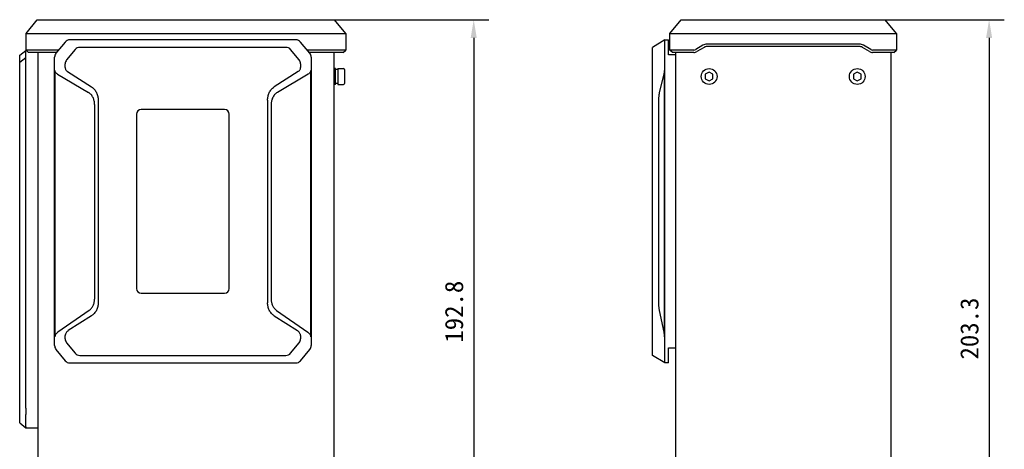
# Model space of a CAD drawing. Header units: millimetres. Extents: x 97 to 451, y 3 to 379.
# Tile 6 of 6: x 282 to 444, y 291 to 362. Entities that reach past the tile are written whole.
import ezdxf

# ---------------------------------------------------------------- set-up
doc = ezdxf.new("R2010")
doc.units = ezdxf.units.MM
doc.header["$LTSCALE"] = 32.67
doc.header["$PDMODE"] = 3
doc.header["$PDSIZE"] = 8
doc.layers.get('0').update_dxf_attribs({"linetype": 'CONTINUOUS'})
doc.layers.get('Defpoints').update_dxf_attribs({"linetype": 'CONTINUOUS'})
doc.layers.add('00_COMPONENTS', color=7, linetype='CONTINUOUS')
doc.layers.add('51__DRAFT_DIMS', color=7, linetype='CONTINUOUS')
doc.styles.get("Standard").update_dxf_attribs({"font": 'simfang.ttf'})
doc.dimstyles.new('DIMSTYLE_4', dxfattribs={"dimtxt": 3, "dimasz": 3, "dimexe": 2.5, "dimexo": 0.5, "dimgap": 0.75, "dimtad": 1, "dimdec": 1, "dimlfac": 2, "dimdsep": 46, "dimtxsty": 'STANDARD', "dimblk": '_FILLED', "dimblk1": '_FILLED', "dimblk2": '_FILLED', "dimcen": 0.09, "dimclrt": 3, "dimazin": 2, "dimtp": 0.5, "dimtm": 0.5, "dimtfac": 1, "dimtdec": 1, "dimtofl": 0, "dimtmove": 0, "dimatfit": 3, "dimldrblk": '_FILLED', "dimfxl": 1, "dimtolj": 1, "dimarcsym": 0})

# ---------------------------------------------------------------- blocks, each defined once
blk = doc.blocks.new('_FILLED')
at = {"color": 0, "linetype": 'ByBlock'}
blk.add_solid([(0, 0), (-1, 0.167), (-1, -0.167)], dxfattribs=at)
blk = doc.blocks.new('*D6')
at = {"layer": '51__DRAFT_DIMS', "color": 0, "lineweight": -2}
for p, q in [((328.88, 361.87), (359.56, 361.87)), ((357.06, 358.87), (357.06, 268.46)), ((320.27, 265.46), (359.56, 265.46))]:
    blk.add_line(p, q, dxfattribs=at)
at = {"layer": 'Defpoints', "color": 0}
for p in [(328.38, 361.87), (319.77, 265.46), (357.06, 265.46)]:
    blk.add_point(p, dxfattribs=at)
at = {"layer": '51__DRAFT_DIMS', "color": 0, "linetype": 'ByBlock', "lineweight": -2, "xscale": 3, "yscale": 3, "zscale": 3}
for p, rotation in [((357.06, 361.87), 90), ((357.06, 265.46), 270)]:
    blk.add_blockref('_FILLED', p, dxfattribs=dict(at, rotation=rotation))
at = {"layer": '51__DRAFT_DIMS', "insert": (352.31, 313.75), "char_height": 3, "attachment_point": 2, "rotation": 90, "line_spacing_factor": 0.9}
blk.add_mtext('\\A1;192.8', dxfattribs=at)
blk = doc.blocks.new('*D9')
at = {"layer": '51__DRAFT_DIMS', "color": 0, "lineweight": -2}
for p, q in [((420.02, 361.87), (444.44, 361.87)), ((441.94, 358.87), (441.94, 263.21)), ((408.03, 260.21), (444.44, 260.21))]:
    blk.add_line(p, q, dxfattribs=at)
at = {"layer": 'Defpoints', "color": 0}
for p in [(419.52, 361.87), (407.53, 260.21), (441.94, 260.21)]:
    blk.add_point(p, dxfattribs=at)
at = {"layer": '51__DRAFT_DIMS', "color": 0, "linetype": 'ByBlock', "lineweight": -2, "xscale": 3, "yscale": 3, "zscale": 3}
for p, rotation in [((441.94, 361.87), 90), ((441.94, 260.21), 270)]:
    blk.add_blockref('_FILLED', p, dxfattribs=dict(at, rotation=rotation))
at = {"layer": '51__DRAFT_DIMS', "insert": (437.19, 310.97), "char_height": 3, "attachment_point": 2, "rotation": 90, "line_spacing_factor": 0.9}
blk.add_mtext('\\A1;203.3', dxfattribs=at)

msp = doc.modelspace()

# ---------------------------------------------------------------- linework, layer by layer
at = {"layer": '00_COMPONENTS', "color": 7}
for p, q in [((283.3299, 359.6216), (285.1799, 361.8716)), ((285.1799, 361.8716), (334.1299, 361.8716)), ((335.9799, 359.6216), (334.1299, 361.8716)), ((389.3772, 359.6216), (391.2272, 361.8716)), ((391.2272, 361.8716), (424.8272, 361.8716)), ((426.6772, 359.6216), (424.8272, 361.8716)), ((283.3299, 356.8716), (283.3299, 359.6216)), ((283.3299, 359.6216), (335.9799, 359.6216)), ((327.7566, 358.5566), (290.5531, 358.5566)), ((335.9799, 359.6216), (335.9799, 356.8716)), ((388.5272, 358.5566), (386.5272, 357.3066)), ((388.5272, 305.3066), (388.5272, 358.5566)), ((388.5272, 358.5566), (389.1272, 358.5566)), ((389.1272, 356.0566), (389.1272, 358.5566)), ((389.3772, 356.8716), (389.3772, 359.6216)), ((389.3772, 359.6216), (426.6772, 359.6216)), ((426.6772, 359.6216), (426.6772, 356.8716)), ((282.2799, 356.0166), (283.2799, 356.7666)), ((283.2799, 297.8657), (283.2799, 356.7666)), ((283.2799, 356.7666), (283.4349, 356.7666)), ((283.7299, 356.4716), (283.3299, 356.8716)), ((288.6982, 356.8716), (283.3299, 356.8716)), ((289.7798, 358.1907), (288.2566, 356.3331)), ((291.4059, 356.9407), (290.0066, 355.2342)), ((326.1306, 357.3066), (292.1792, 357.3066)), ((328.3031, 355.2342), (326.9038, 356.9407)), ((330.0531, 356.3331), (328.5299, 358.1907)), ((335.9799, 356.8716), (329.6116, 356.8716)), ((335.5799, 356.4716), (335.9799, 356.8716)), ((386.5272, 306.5566), (386.5272, 357.3066)), ((389.7772, 356.4716), (389.3772, 356.8716)), ((393.3076, 356.8716), (389.3772, 356.8716)), ((394.7812, 357.6561), (393.6163, 356.9571)), ((394.987, 357.3131), (393.8221, 356.6141)), ((420.5534, 357.8556), (395.5015, 357.8556)), ((420.5534, 357.4556), (395.5015, 357.4556)), ((422.2328, 356.6141), (421.0679, 357.3131)), ((422.4386, 356.9571), (421.2737, 357.6561)), ((426.6772, 356.8716), (422.7473, 356.8716)), ((426.2772, 356.4716), (426.6772, 356.8716)), ((282.2799, 295.4608), (282.2799, 356.0166)), ((282.2799, 354.8492), (283.2799, 355.6308)), ((288.3702, 356.4716), (283.7299, 356.4716)), ((285.2799, 356.4716), (285.2799, 104.4416)), ((288.0299, 308.1642), (288.0299, 355.6991)), ((335.5799, 356.4716), (329.9396, 356.4716)), ((330.2799, 355.6991), (330.2799, 308.1642)), ((334.0299, 356.4716), (334.0299, 287.0351)), ((390.2772, 356.0566), (389.1272, 356.0566)), ((393.3076, 356.4716), (389.7772, 356.4716)), ((390.2772, 356.4716), (390.2772, 269.2066)), ((426.2772, 356.4716), (422.7473, 356.4716)), ((425.7772, 356.4716), (425.7772, 104.4416)), ((289.7799, 353.9795), (289.7799, 354.6002)), ((328.5299, 354.6002), (328.5299, 353.9795)), ((334.2799, 353.8066), (334.0299, 353.8066)), ((334.2799, 351.2066), (334.2799, 353.8066)), ((334.6549, 353.6566), (334.2799, 353.6566)), ((334.6549, 353.8066), (334.6549, 351.2066)), ((334.6549, 353.8066), (335.6299, 353.8066)), ((335.7799, 353.6566), (335.7799, 351.3566)), ((288.1174, 309.6128), (288.1174, 353.5164)), ((288.5147, 352.8876), (293.592, 349.8813)), ((290.1715, 353.3061), (294.1138, 350.785)), ((328.1382, 353.3061), (324.1959, 350.785)), ((329.795, 352.8876), (324.7177, 349.8813)), ((330.1924, 353.5164), (330.1924, 309.6128)), ((388.3691, 352.8876), (387.6255, 349.8813)), ((388.4272, 353.5164), (388.4272, 309.6128)), ((395.2025, 352.868), (395.2019, 352.1463)), ((395.2019, 352.1463), (395.8266, 351.7849)), ((395.8279, 353.2283), (395.2025, 352.868)), ((395.8266, 351.7849), (396.4519, 352.1453)), ((396.4525, 352.8669), (395.8279, 353.2283)), ((396.4519, 352.1453), (396.4525, 352.8669)), ((419.6025, 352.868), (419.6019, 352.1463)), ((419.6019, 352.1463), (420.2266, 351.7849)), ((420.2279, 353.2283), (419.6025, 352.868)), ((420.2266, 351.7849), (420.8519, 352.1453)), ((420.8525, 352.8669), (420.2279, 353.2283)), ((420.8519, 352.1453), (420.8525, 352.8669)), ((334.2799, 351.2066), (334.0299, 351.2066)), ((334.6549, 351.3566), (334.2799, 351.3566)), ((334.6549, 351.2066), (335.6299, 351.2066)), ((294.6049, 347.9078), (294.6049, 315.8304)), ((295.194, 348.6058), (295.194, 315.2099)), ((316.0299, 347.0566), (302.2799, 347.0566)), ((323.1157, 348.6058), (323.1157, 315.2099)), ((323.7049, 347.9078), (323.7049, 315.8304)), ((387.4772, 347.9078), (387.4772, 315.8304)), ((301.5299, 346.3066), (301.5299, 317.5566)), ((316.7799, 317.5566), (316.7799, 346.3066)), ((302.2799, 316.8066), (316.0299, 316.8066)), ((293.7093, 313.9546), (288.5827, 310.3649)), ((294.0928, 313.0649), (290.2901, 310.633)), ((324.2169, 313.0649), (328.0196, 310.633)), ((324.6004, 313.9546), (329.727, 310.3649)), ((387.6084, 313.9546), (388.3591, 310.3649)), ((289.7799, 309.2631), (289.7799, 309.8175)), ((328.5299, 309.8175), (328.5299, 309.2631)), ((290.0066, 308.629), (291.4059, 306.9226)), ((326.9038, 306.9226), (328.3031, 308.629)), ((288.2566, 307.5301), (289.7798, 305.6726)), ((292.1792, 306.5566), (326.1306, 306.5566)), ((328.5299, 305.6726), (330.0531, 307.5301)), ((388.5272, 305.3066), (386.5272, 306.5566)), ((389.1272, 305.3066), (389.1272, 307.8066)), ((389.1272, 307.8066), (390.2772, 307.8066)), ((290.5531, 305.3066), (327.7566, 305.3066)), ((389.1272, 305.3066), (388.5272, 305.3066)), ((283.2799, 294.7752), (283.2799, 296.7831)), ((282.2799, 295.4608), (283.2649, 294.6078)), ((283.2649, 294.6078), (285.2799, 294.6078))]:
    msp.add_line(p, q, dxfattribs=at)
for centre in [(395.8272, 352.5066), (420.2272, 352.5066)]:
    msp.add_circle(centre, 1.3, dxfattribs=at)
for centre, radius, start, end in [((290.5531, 357.5566), 1, 90, 140.648247), ((327.7566, 357.5566), 1, 39.351753, 90), ((292.1792, 356.3066), 1, 90, 140.648247), ((326.1306, 356.3066), 1, 39.351753, 90), ((393.3076, 357.4716), 0.6, 270, 300.963726), ((395.5015, 356.4556), 1.4, 90, 120.963726), ((395.5015, 356.4556), 1, 90, 120.963726), ((420.5534, 356.4556), 1.4, 59.036274, 90), ((420.5534, 356.4556), 1, 59.036274, 90), ((422.7473, 357.4716), 0.6, 239.036274, 270), ((289.0299, 355.6991), 1, 140.648247, 180), ((290.7799, 354.6002), 1, 140.648247, 180), ((327.5299, 354.6002), 1, 0, 39.351753), ((329.2799, 355.6991), 1, 0, 39.351753), ((393.3076, 357.4716), 1, 270, 300.963726), ((422.7473, 357.4716), 1, 239.036274, 270), ((335.6299, 353.6566), 0.15, 0, 90), ((335.6299, 351.3566), 0.15, 270, 360), ((302.2799, 346.3066), 0.75, 90, 180), ((316.0299, 346.3066), 0.75, 0, 90), ((302.2799, 317.5566), 0.75, 180, 270), ((316.0299, 317.5566), 0.75, 270, 360), ((289.0299, 308.1642), 1, 180, 219.351753), ((290.7799, 309.2631), 1, 180, 219.351753), ((327.5299, 309.2631), 1, 320.648247, 360), ((329.2799, 308.1642), 1, 320.648247, 360), ((292.1792, 307.5566), 1, 219.351753, 270), ((326.1306, 307.5566), 1, 270, 320.648247), ((290.5531, 306.3066), 1, 219.351753, 270), ((327.7566, 306.3066), 1, 270, 320.648247)]:
    msp.add_arc(centre, radius, start, end, dxfattribs=at)
for points, knots in [([(289.7799, 353.9795), (289.7799, 353.9118), (289.7978, 353.7758), (289.8795, 353.5874), (290.0072, 353.4271), (290.1145, 353.3426), (290.1715, 353.3061)], [0, 0, 0, 0, 0.24989973, 0.49979761, 0.74981926, 1, 1, 1, 1]), ([(328.1382, 353.3061), (328.1952, 353.3426), (328.3025, 353.4271), (328.4302, 353.5874), (328.5119, 353.7758), (328.5299, 353.9118), (328.5299, 353.9795)], [0, 0, 0, 0, 0.25018074, 0.50020239, 0.75010027, 1, 1, 1, 1]), ([(288.5147, 352.8876), (288.459, 352.9206), (288.3531, 352.9966), (288.2228, 353.1433), (288.1366, 353.3207), (288.1174, 353.4515), (288.1174, 353.5164)], [0, 0, 0, 0, 0.24943426, 0.49922536, 0.7494231, 1, 1, 1, 1]), ([(330.1924, 353.5164), (330.1924, 353.4515), (330.1732, 353.3207), (330.0869, 353.1433), (329.9566, 352.9966), (329.8507, 352.9206), (329.795, 352.8876)], [0, 0, 0, 0, 0.25057737, 0.50077518, 0.75056601, 1, 1, 1, 1]), ([(388.4272, 353.5164), (388.4272, 353.4522), (388.4247, 353.3293), (388.4131, 353.1576), (388.3951, 353.0119), (388.3784, 352.9254), (388.3691, 352.8876)], [0, 0, 0, 0, 0.30462183, 0.58256804, 0.81572334, 1, 1, 1, 1]), ([(294.1138, 350.785), (294.2029, 350.728), (294.3732, 350.6011), (294.5982, 350.3759), (294.7887, 350.1208), (294.9423, 349.8421), (295.0585, 349.5458), (295.1651, 349.1358), (295.194, 348.8172), (295.194, 348.6058)], [0, 0, 0, 0, 0.12501522, 0.25003016, 0.37505022, 0.50007974, 0.62512097, 0.75017403, 1, 1, 1, 1]), ([(323.1157, 348.6058), (323.1157, 348.8172), (323.1446, 349.1358), (323.2512, 349.5458), (323.3674, 349.8421), (323.521, 350.1208), (323.7115, 350.3759), (323.9365, 350.6011), (324.1068, 350.728), (324.1959, 350.785)], [0, 0, 0, 0, 0.24982597, 0.37487903, 0.49992026, 0.62494978, 0.74996984, 0.87498478, 1, 1, 1, 1]), ([(294.6049, 347.9078), (294.6049, 348.1018), (294.5787, 348.3943), (294.4796, 348.7703), (294.3707, 349.0409), (294.2259, 349.2938), (294.046, 349.5228), (293.8342, 349.7219), (293.675, 349.8322), (293.592, 349.8813)], [0, 0, 0, 0, 0.25048792, 0.37579795, 0.50099241, 0.62602984, 0.7508795, 0.87553156, 1, 1, 1, 1]), ([(324.7177, 349.8813), (324.6347, 349.8322), (324.4755, 349.7219), (324.2637, 349.5228), (324.0838, 349.2938), (323.939, 349.0409), (323.8301, 348.7703), (323.731, 348.3943), (323.7049, 348.1018), (323.7049, 347.9078)], [0, 0, 0, 0, 0.12446844, 0.2491205, 0.37397016, 0.49900758, 0.62420204, 0.74951209, 1, 1, 1, 1]), ([(387.6255, 349.8813), (387.6121, 349.8268), (387.5873, 349.7061), (387.5572, 349.5087), (387.5316, 349.2824), (387.5032, 348.9389), (387.4821, 348.4779), (387.4772, 348.1009), (387.4772, 347.9078)], [0, 0, 0, 0, 0.08501092, 0.18630233, 0.30204898, 0.42955749, 0.70779825, 1, 1, 1, 1]), ([(293.7093, 313.9546), (293.7829, 314.0061), (293.9235, 314.1189), (294.1097, 314.3149), (294.2679, 314.5347), (294.3958, 314.7738), (294.4925, 315.0273), (294.5811, 315.3779), (294.6049, 315.6499), (294.6049, 315.8304)], [0, 0, 0, 0, 0.12452442, 0.24922121, 0.3740945, 0.49913146, 0.62430484, 0.74957963, 1, 1, 1, 1]), ([(295.194, 315.2099), (295.194, 315.0004), (295.1631, 314.6843), (295.0507, 314.2795), (294.9293, 313.9882), (294.7708, 313.7153), (294.5769, 313.4663), (294.3506, 313.2463), (294.1812, 313.1214), (294.0928, 313.0649)], [0, 0, 0, 0, 0.2497783, 0.37482972, 0.49987173, 0.62490632, 0.74993671, 0.87496679, 1, 1, 1, 1]), ([(324.2169, 313.0649), (324.1285, 313.1214), (323.9591, 313.2463), (323.7329, 313.4663), (323.5389, 313.7153), (323.3804, 313.9882), (323.259, 314.2795), (323.1466, 314.6843), (323.1157, 315.0004), (323.1157, 315.2099)], [0, 0, 0, 0, 0.1250332, 0.25006328, 0.37509365, 0.50012824, 0.62517025, 0.75022166, 1, 1, 1, 1]), ([(323.7049, 315.8304), (323.7049, 315.6499), (323.7286, 315.3779), (323.8172, 315.0273), (323.914, 314.7738), (324.0418, 314.5347), (324.2, 314.3149), (324.3863, 314.1189), (324.5269, 314.0061), (324.6004, 313.9546)], [0, 0, 0, 0, 0.25042037, 0.37569516, 0.50086853, 0.62590549, 0.75077878, 0.87547557, 1, 1, 1, 1]), ([(387.4772, 315.8304), (387.4772, 315.6507), (387.4816, 315.299), (387.5007, 314.868), (387.5258, 314.5439), (387.5484, 314.3262), (387.575, 314.1316), (387.5967, 314.0105), (387.6084, 313.9546)], [0, 0, 0, 0, 0.28632338, 0.56023041, 0.68715802, 0.80413863, 0.9089645, 1, 1, 1, 1]), ([(288.1174, 309.6128), (288.1174, 309.6512), (288.1241, 309.7281), (288.1625, 309.877), (288.2513, 310.0492), (288.4013, 310.2242), (288.5202, 310.3211), (288.5827, 310.3649)], [0, 0, 0, 0, 0.12547441, 0.2508984, 0.5008859, 0.7506024, 1, 1, 1, 1]), ([(290.2901, 310.633), (290.2198, 310.588), (290.0866, 310.4855), (289.9218, 310.2945), (289.827, 310.1055), (289.7868, 309.9429), (289.7799, 309.8592), (289.7799, 309.8175)], [0, 0, 0, 0, 0.25010507, 0.50005824, 0.74977221, 0.87489311, 1, 1, 1, 1]), ([(328.5299, 309.8175), (328.5299, 309.8592), (328.5229, 309.9429), (328.4827, 310.1055), (328.3879, 310.2945), (328.2232, 310.4855), (328.0899, 310.588), (328.0196, 310.633)], [0, 0, 0, 0, 0.12510689, 0.25022779, 0.49994175, 0.74989493, 1, 1, 1, 1]), ([(329.727, 310.3649), (329.7895, 310.3211), (329.9084, 310.2242), (330.0584, 310.0492), (330.1472, 309.877), (330.1856, 309.7281), (330.1924, 309.6512), (330.1924, 309.6128)], [0, 0, 0, 0, 0.24939783, 0.49911427, 0.7491017, 0.87452564, 1, 1, 1, 1]), ([(388.3591, 310.3649), (388.3692, 310.3167), (388.3878, 310.21), (388.409, 310.0346), (388.4237, 309.8322), (388.4272, 309.6883), (388.4272, 309.6128)], [0, 0, 0, 0, 0.19542364, 0.42903626, 0.70080358, 1, 1, 1, 1]), ([(283.2799, 297.8657), (283.2799, 297.7578), (283.2712, 297.5495), (283.2635, 297.2959), (283.266, 297.109), (283.271, 296.9868), (283.277, 296.8797), (283.2799, 296.8134), (283.2799, 296.7831)], [0, 0, 0, 0, 0.29880998, 0.57726583, 0.70283796, 0.81641868, 0.91606995, 1, 1, 1, 1]), ([(283.2799, 294.7752), (283.2799, 294.7624), (283.2794, 294.7382), (283.2774, 294.7045), (283.2747, 294.6758), (283.2722, 294.6549), (283.2702, 294.6409), (283.269, 294.6322), (283.2678, 294.6249), (283.2668, 294.6189), (283.2661, 294.6147), (283.2657, 294.6121), (283.2654, 294.6105), (283.2652, 294.6094), (283.265, 294.6085), (283.265, 294.6081), (283.2648, 294.6078), (283.2649, 294.6078)], [0, 0, 0, 0, 0.22914851, 0.43002154, 0.6018631, 0.74388938, 0.80348018, 0.85533452, 0.89936672, 0.93550404, 0.96367998, 0.97476672, 0.98384507, 0.99090991, 0.99595865, 0.99898934, 1, 1, 1, 1])]:
    msp.add_open_spline(points, degree=3, knots=knots, dxfattribs=at)

# ---------------------------------------------------------------- dimensions: what is measured, and where the dimension line sits
at = {"layer": '51__DRAFT_DIMS'}
for base, p1, p2, picture, middle in [((357.0563, 265.4566), (328.375, 361.8716), (319.7713, 265.4566), '*D6', (357.0563, 313.752)), ((441.9449, 260.2066), (419.5207, 361.8716), (407.5272, 260.2066), '*D9', (441.9449, 310.9747))]:
    dim = msp.add_linear_dim(base=base, p1=p1, p2=p2, angle=270, dimstyle='DIMSTYLE_4', override={"dimclrt": 256}, dxfattribs=at)
    dim.commit()
    dim.dimension.update_dxf_attribs({"geometry": picture, "text_midpoint": middle, "dimtype": 160})

doc.saveas('drawing.dxf')
